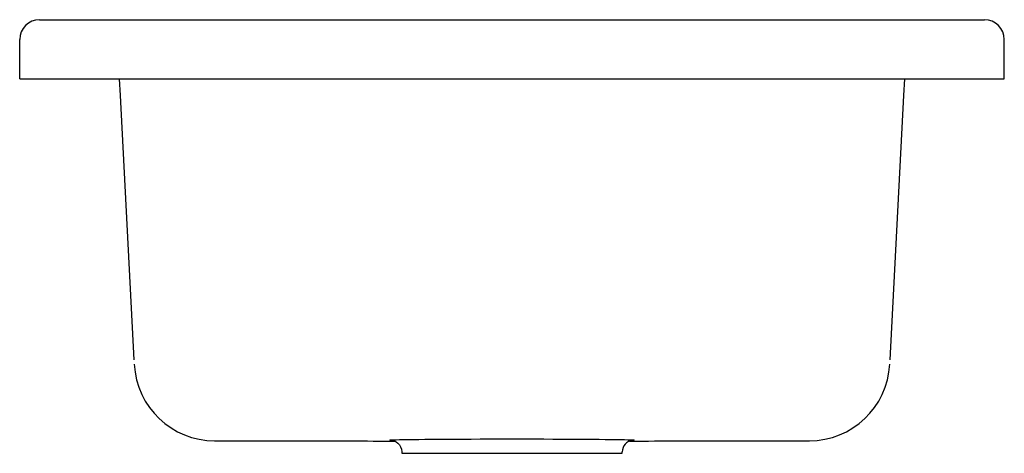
# Model space of a CAD drawing. Header units: millimetres. Extents: x 930.113 to 930.613, y 1101.653 to 1101.873.
import ezdxf

# ---------------------------------------------------------------- set-up
doc = ezdxf.new("R2010")
doc.units = ezdxf.units.MM
doc.layers.add('SANINDUSA', color=3, linetype='Continuous')

msp = doc.modelspace()

# ---------------------------------------------------------------- linework, layer by layer
at = {"layer": 'SANINDUSA'}
for p, q in [((930.1228255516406, 1101.87260387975), (930.6028255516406, 1101.87260387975)), ((930.1128255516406, 1101.84260387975), (930.1128255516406, 1101.86260387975)), ((930.6128255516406, 1101.84260387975), (930.6128255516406, 1101.86260387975)), ((930.1128255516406, 1101.84260387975), (930.1178255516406, 1101.84260387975)), ((930.1178255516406, 1101.84260387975), (930.6078255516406, 1101.84260387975)), ((930.1633826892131, 1101.84260387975), (930.1638272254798, 1101.834121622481)), ((930.5618238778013, 1101.834121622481), (930.5622684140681, 1101.84260387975)), ((930.6078255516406, 1101.84260387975), (930.6128255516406, 1101.84260387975)), ((930.1638272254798, 1101.834121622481), (930.1708549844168, 1101.700023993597)), ((930.5547961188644, 1101.700023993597), (930.5618238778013, 1101.834121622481)), ((930.3068255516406, 1101.653334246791), (930.3068255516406, 1101.65260387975)), ((930.3068255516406, 1101.65260387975), (930.4188255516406, 1101.65260387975)), ((930.4188255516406, 1101.65260387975), (930.4188255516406, 1101.653334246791))]:
    msp.add_line(p, q, dxfattribs=at)
at = {"layer": 'SANINDUSA', "flags": 128}
for points in [[(930.2117652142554, 1101.658967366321), (930.2232817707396, 1101.658943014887), (930.2369751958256, 1101.65891689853), (930.2400786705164, 1101.658911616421)], [(930.2400786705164, 1101.658911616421), (930.2645464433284, 1101.658872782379), (930.2784102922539, 1101.658854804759), (930.2894848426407, 1101.658842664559)], [(930.2894848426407, 1101.658842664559), (930.2923169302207, 1101.658839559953), (930.3032141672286, 1101.658829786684)], [(930.3016550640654, 1101.65925765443), (930.3013420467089, 1101.659264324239), (930.3009146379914, 1101.65930502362), (930.3008404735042, 1101.659345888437), (930.3011199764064, 1101.659386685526), (930.3017515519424, 1101.659427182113), (930.3027315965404, 1101.659467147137), (930.3040545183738, 1101.65950635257), (930.305712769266, 1101.659544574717), (930.3076968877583, 1101.659581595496), (930.3099955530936, 1101.659617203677), (930.3125956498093, 1101.659651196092), (930.3154823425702, 1101.65968337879), (930.318639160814, 1101.659713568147), (930.3220480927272, 1101.659741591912), (930.3256896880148, 1101.65976729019), (930.3295431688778, 1101.659790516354), (930.3335865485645, 1101.659811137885), (930.3377967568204, 1101.659829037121), (930.3421497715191, 1101.659844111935), (930.346620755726, 1101.659856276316), (930.3511841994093, 1101.659865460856), (930.3558140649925, 1101.659871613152), (930.3604839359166, 1101.659874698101), (930.3651671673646, 1101.659874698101), (930.3698370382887, 1101.659871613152), (930.3744669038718, 1101.659865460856), (930.3790303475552, 1101.659856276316), (930.3835013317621, 1101.659844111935), (930.3878543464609, 1101.659829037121), (930.3920645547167, 1101.659811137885), (930.3961079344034, 1101.659790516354), (930.3999614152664, 1101.65976729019), (930.403603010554, 1101.659741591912), (930.4070119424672, 1101.659713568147), (930.410168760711, 1101.65968337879), (930.413055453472, 1101.659651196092), (930.4156555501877, 1101.659617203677), (930.417954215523, 1101.659581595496), (930.4199383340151, 1101.659544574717), (930.4215965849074, 1101.65950635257), (930.4229195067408, 1101.659467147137), (930.4238995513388, 1101.659427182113), (930.4245311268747, 1101.659386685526), (930.4248106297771, 1101.659345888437), (930.4247364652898, 1101.65930502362), (930.4243090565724, 1101.659264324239), (930.4239839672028, 1101.659256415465)], [(930.3016647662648, 1101.659256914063), (930.3016550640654, 1101.65925765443), (930.3017418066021, 1101.659247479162), (930.3019308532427, 1101.659218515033), (930.3022305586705, 1101.659157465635), (930.3026807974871, 1101.659032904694), (930.3032682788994, 1101.658809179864), (930.3040209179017, 1101.658408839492), (930.3048488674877, 1101.657782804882), (930.3056215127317, 1101.656937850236), (930.306255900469, 1101.65588486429), (930.3066734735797, 1101.654676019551), (930.3068253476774, 1101.653383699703), (930.3068218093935, 1101.653350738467)], [(930.42244939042, 1101.658829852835), (930.4321795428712, 1101.658838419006), (930.4352479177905, 1101.658841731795)], [(930.4352479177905, 1101.658841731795), (930.4875372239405, 1101.658914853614), (930.5012360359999, 1101.658940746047), (930.5138902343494, 1101.65896728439)]]:
    msp.add_lwpolyline(points, dxfattribs=at)
at = {"layer": 'SANINDUSA'}
for centre, radius, start, end in [((930.1228255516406, 1101.86260387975), 0.01000000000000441, 90, 180), ((930.6028255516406, 1101.86260387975), 0.00999999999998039, 0, 90), ((930.2118356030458, 1101.699885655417), 0.04091721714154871, 182.9867923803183, 270.1101142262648), ((930.5138155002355, 1101.699885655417), 0.04091721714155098, 269.8898857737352, 357.0132076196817), ((930.4247841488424, 1101.653351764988), 0.00595862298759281, 97.71754817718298, 180.1685604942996)]:
    msp.add_arc(centre, radius, start, end, dxfattribs=at)

doc.saveas('drawing.dxf')
